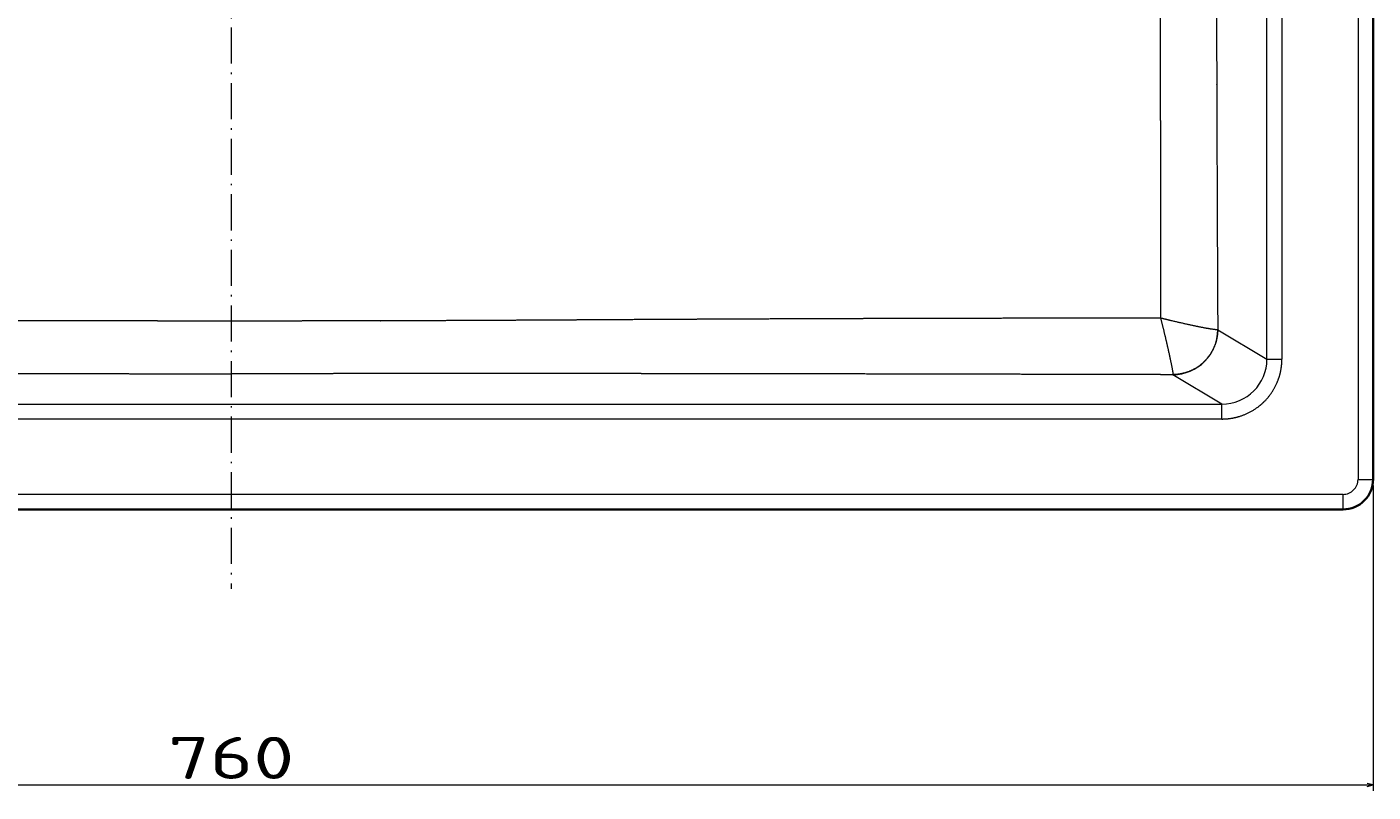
# Model space of a CAD drawing. Extents: x 54 to 1656, y -3 to 1136.
# Tile 3 of 9: x 483 to 931, y -3 to 252. Entities that reach past the tile are written whole.
import ezdxf
from ezdxf.enums import TextEntityAlignment as Align

# ---------------------------------------------------------------- set-up
doc = ezdxf.new("R2010")
doc.units = 0
doc.linetypes.add('DASHDOT', pattern=[18.5, 12, -3, 0.5, -3])
doc.layers.get('0').update_dxf_attribs({"lineweight": 13})
doc.styles.get("Standard").update_dxf_attribs({"font": 'isocp.shx'})
doc.dimstyles.get("Standard").update_dxf_attribs({"dimtxt": 2.5, "dimasz": 2.5, "dimexe": 1.25, "dimexo": 0.625, "dimtad": 1, "dimcen": 2.5, "dimadec": 0, "dimazin": 0, "dimtfac": 1, "dimtmove": 0, "dimatfit": 0, "dimfxl": 0, "dimarcsym": 0})

# ---------------------------------------------------------------- blocks, each defined once
blk = doc.blocks.new('*D')
at = {"color": 7, "lineweight": 13}
for p, q in [((178.81, 991.63), (91.16, 991.63)), ((93.16, 737.63), (93.16, 991.63)), ((225.78, 737.63), (91.16, 737.63)), ((548.72, 550.88), (67.79, 550.88)), ((69.79, 91.06), (69.79, 550.88)), ((478.94, 398.4), (581.64, 287.49)), ((170.81, 99.06), (170.81, -2.64)), ((930.64, 99.06), (930.64, -2.64)), ((548.72, 91.06), (67.79, 91.06)), ((170.81, -0.64), (930.64, -0.64))]:
    blk.add_line(p, q, dxfattribs=at)
for points in [[(93.67, 989.7), (93.16, 991.63), (92.64, 989.7)], [(92.64, 739.56), (93.16, 737.63), (93.67, 739.56)], [(70.31, 548.95), (69.79, 550.88), (69.27, 548.95)], [(521.5, 353.2), (519.81, 354.27), (520.74, 352.5)], [(579.94, 288.56), (581.64, 287.49), (580.7, 289.26)], [(69.27, 92.99), (69.79, 91.06), (70.31, 92.99)], [(172.74, -0.13), (170.81, -0.64), (172.74, -1.16)], [(928.7, -1.16), (930.64, -0.64), (928.7, -0.13)]]:
    blk.add_lwpolyline(points, dxfattribs=at)
for s, rotation, p, p2 in [('254', 90, (91.16, 843.61), (91.16, 885.64)), ('%%c', 312.7956, (480.41, 399.76), (487.39, 392.23)), ('91', 312.7956, (488.07, 391.5), (506.47, 371.62)), ('460', 90, (67.79, 299.95), (67.79, 341.98))]:
    blk.add_text(s, height=14, rotation=rotation, dxfattribs=at).set_placement(p, p2, align=Align.FIT)
blk.add_text('760', height=14, dxfattribs=at).set_placement((529.71, 1.36), (571.74, 1.36), align=Align.FIT)
blk = doc.blocks.new('BLOCK73')
at = {"color": 7, "lineweight": 13}
for p, q in [((374.91, -6), (374.91, -449.82)), ((344.6, -409.81), (344.6, -50.19)), ((349.58, -50.19), (349.58, -409.81)), ((-329.6, -424.75), (0, -424.75)), ((0, -424.75), (329.6, -424.75)), ((0, -429.74), (-329.6, -429.74)), ((329.6, -429.74), (0, -429.74)), ((0, -454.82), (-369.91, -454.82)), ((369.91, -454.82), (0, -454.82))]:
    blk.add_line(p, q, dxfattribs=at)
at = {"color": 7, "lineweight": 35}
for p, q in [((379.91, -6), (379.91, -449.82)), ((-369.91, -459.82), (0, -459.82)), ((0, -459.82), (369.91, -459.82))]:
    blk.add_line(p, q, dxfattribs=at)
at = {"color": 7, "lineweight": 13, "ltscale": 0.000321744}
blk.add_line((328.25, -400.01), (328.24, -400), dxfattribs=at)
at = {"color": 7, "lineweight": 13, "ltscale": 0.476606}
blk.add_line((328.25, -400.01), (344.6, -409.81), dxfattribs=at)
at = {"color": 7, "lineweight": 13, "ltscale": 0.124524}
blk.add_line((344.6, -409.81), (349.58, -409.81), dxfattribs=at)
at = {"color": 7, "lineweight": 13, "ltscale": 0.0007773}
blk.add_line((313.31, -414.96), (313.3, -414.99), dxfattribs=at)
at = {"color": 7, "lineweight": 13, "ltscale": 0.47483}
blk.add_line((329.6, -424.75), (313.3, -414.99), dxfattribs=at)
at = {"color": 7, "lineweight": 13, "ltscale": 0.124829}
blk.add_line((329.6, -429.74), (329.6, -424.75), dxfattribs=at)
at = {"color": 7, "lineweight": 13, "ltscale": 0.125}
for p, q in [((374.91, -449.82), (379.91, -449.82)), ((369.91, -459.82), (369.91, -454.82))]:
    blk.add_line(p, q, dxfattribs=at)
at = {"color": 7, "lineweight": 13}
blk.add_arc((369.91, -449.82), 5, 270.0078, 0.0225, dxfattribs=at)
at = {"color": 7, "lineweight": 35}
blk.add_arc((369.91, -449.82), 10, 270.0036, 0.0115, dxfattribs=at)
at = {"color": 7, "lineweight": 13}
for centre, major_axis, ratio, start_param, end_param in [((313.3, -400.01), (-7.71, -12.87), 0.99484, 0.541984, 2.10822), ((329.51, -409.72), (12.99, -7.76), 0.991471, 5.25324, 6.819529)]:
    blk.add_ellipse(centre, major_axis=major_axis, ratio=ratio, start_param=start_param, end_param=end_param, dxfattribs=at)
for points, knots in [([(309.09, -230), (309.09, -240.05), (309.09, -250.09), (309.09, -260.13), (309.1, -276.88), (309.11, -293.63), (309.11, -300.32), (309.12, -310.34), (309.13, -320.35), (309.13, -323.74), (309.14, -333.68), (309.16, -343.6), (309.17, -350.35), (309.18, -363.51), (309.21, -376.63), (309.22, -383.16), (309.23, -389.68), (309.24, -396.17)], [0, 0, 0, 0, 0, 0, 68.106708, 68.106708, 68.106708, 113.498872, 113.498872, 113.498872, 136.053781, 136.053781, 136.053781, 181.030576, 181.030576, 181.030576, 225.762432, 225.762432, 225.762432, 225.762432, 225.762432, 225.762432]), ([(327.77, -230), (327.77, -247), (327.78, -264), (327.81, -281.02), (327.85, -299.98), (327.9, -318.93), (327.9, -319.73), (327.91, -323.21), (327.92, -326.69), (327.93, -329), (327.95, -333.95), (327.96, -338.9), (327.98, -342.31), (328, -349.11), (328.03, -355.91), (328.04, -359.32), (328.07, -365.94), (328.1, -372.55), (328.12, -376.67), (328.15, -383.27), (328.18, -389.87), (328.2, -393.25), (328.22, -396.63), (328.24, -400)], [0, 0, 0, 0, 0, 0, 120.543511, 120.543511, 120.543511, 134.208596, 134.208596, 134.208596, 145.190114, 145.190114, 145.190114, 169.301059, 169.301059, 169.301059, 193.408273, 193.408273, 193.408273, 216.226271, 216.226271, 216.226271, 240.254018, 240.254018, 240.254018, 240.254018, 240.254018, 240.254018]), ([(0, -397.13), (-4.6, -397.13), (-9.21, -397.13), (-13.78, -397.13), (-19.38, -397.13), (-24.98, -397.12), (-26.02, -397.12), (-28.01, -397.12), (-30.01, -397.12), (-31.36, -397.12), (-35.8, -397.11), (-40.24, -397.1), (-43.7, -397.1), (-47.48, -397.09), (-51.28, -397.08), (-51.62, -397.08), (-52.33, -397.08), (-53.03, -397.08), (-53.31, -397.08), (-54.03, -397.07), (-54.75, -397.07), (-55.11, -397.07), (-55.8, -397.07), (-56.49, -397.07), (-56.91, -397.06), (-61.65, -397.05), (-66.39, -397.03), (-70.69, -397.02), (-75.86, -396.99), (-81.07, -396.97), (-81.89, -396.96), (-83.53, -396.96), (-85.17, -396.95), (-85.99, -396.94), (-89.17, -396.93), (-92.36, -396.91), (-94.72, -396.9), (-99.01, -396.88), (-103.31, -396.85), (-105.23, -396.84), (-107.31, -396.83), (-109.39, -396.82), (-109.54, -396.82), (-109.84, -396.81), (-110.13, -396.81), (-110.27, -396.81), (-110.56, -396.81), (-110.84, -396.81), (-110.98, -396.81), (-111.21, -396.81), (-111.43, -396.8), (-111.51, -396.8), (-111.81, -396.8), (-112.12, -396.8), (-112.35, -396.8), (-112.66, -396.8), (-112.97, -396.8), (-113.03, -396.8), (-113.19, -396.79), (-113.35, -396.79), (-113.43, -396.79), (-113.67, -396.79), (-113.91, -396.79), (-114.08, -396.79), (-114.31, -396.79), (-114.54, -396.79), (-114.62, -396.79), (-120.14, -396.75), (-125.71, -396.72), (-131.17, -396.69), (-137.93, -396.66), (-144.73, -396.62), (-145.43, -396.62), (-147.85, -396.6), (-150.27, -396.59), (-151.28, -396.59), (-153.78, -396.57), (-156.3, -396.56), (-157.6, -396.55), (-163.2, -396.53), (-168.82, -396.5), (-173.12, -396.48), (-179.16, -396.46), (-185.23, -396.43), (-186.97, -396.42), (-190.47, -396.41), (-193.99, -396.4), (-195.68, -396.39), (-198.67, -396.38), (-201.67, -396.37), (-202.9, -396.37), (-208.74, -396.35), (-214.61, -396.33), (-219.25, -396.32), (-228.01, -396.29), (-236.79, -396.27), (-240.91, -396.26), (-250.06, -396.24), (-259.23, -396.23), (-264.28, -396.22), (-272.4, -396.21), (-280.53, -396.2), (-283.61, -396.2), (-289.77, -396.19), (-295.94, -396.18), (-299.02, -396.18), (-302.92, -396.18), (-306.81, -396.18), (-307.62, -396.18), (-308.43, -396.18), (-309.24, -396.17)], [0, 0, 0, 0, 0, 0, 31.407953, 31.407953, 31.407953, 38.540911, 38.540911, 38.540911, 45.147805, 45.147805, 45.147805, 69.043574, 69.043574, 69.043574, 71.433247, 71.433247, 71.433247, 73.931882, 73.931882, 73.931882, 76.309424, 76.309424, 76.309424, 78.699539, 78.699539, 78.699539, 108.9771, 108.9771, 108.9771, 114.608781, 114.608781, 114.608781, 120.240463, 120.240463, 120.240463, 136.355359, 136.355359, 136.355359, 149.448583, 149.448583, 149.448583, 150.455868, 150.455868, 150.455868, 151.468915, 151.468915, 151.468915, 152.480021, 152.480021, 152.480021, 152.997533, 152.997533, 152.997533, 154.550071, 154.550071, 154.550071, 155.091563, 155.091563, 155.091563, 155.609182, 155.609182, 155.609182, 156.632574, 156.632574, 156.632574, 157.149997, 157.149997, 157.149997, 193.786701, 193.786701, 193.786701, 201.994916, 201.994916, 201.994916, 209.714044, 209.714044, 209.714044, 218.395368, 218.395368, 218.395368, 246.151167, 246.151167, 246.151167, 257.333411, 257.333411, 257.333411, 268.604018, 268.604018, 268.604018, 276.427164, 276.427164, 276.427164, 305.784195, 305.784195, 305.784195, 331.660216, 331.660216, 331.660216, 363.224493, 363.224493, 363.224493, 382.429017, 382.429017, 382.429017, 401.63354, 401.63354, 401.63354, 406.676484, 406.676484, 406.676484, 406.676484, 406.676484, 406.676484]), ([(309.24, -396.17), (306.88, -396.18), (304.53, -396.18), (302.17, -396.18), (297.45, -396.18), (292.74, -396.19), (290.39, -396.19), (283.34, -396.2), (276.3, -396.2), (271.62, -396.21), (258.8, -396.23), (246.01, -396.25), (237.91, -396.27), (226.72, -396.3), (215.58, -396.33), (212.5, -396.34), (208.16, -396.35), (203.84, -396.36), (202.59, -396.37), (200.09, -396.38), (197.59, -396.39), (196.35, -396.39), (189.21, -396.42), (182.09, -396.44), (176.25, -396.47), (168.11, -396.5), (160.01, -396.54), (158, -396.55), (154.21, -396.57), (150.43, -396.59), (149.27, -396.6), (146.41, -396.61), (143.55, -396.63), (141.95, -396.63), (135.7, -396.67), (129.49, -396.7), (124.68, -396.73), (119.72, -396.76), (114.79, -396.79), (114.65, -396.79), (114.32, -396.79), (114, -396.79), (113.78, -396.79), (113.48, -396.79), (113.2, -396.79), (113.1, -396.8), (112.92, -396.8), (112.73, -396.8), (112.64, -396.8), (112.36, -396.8), (112.08, -396.8), (111.89, -396.8), (111.61, -396.8), (111.33, -396.81), (111.24, -396.81), (111.05, -396.81), (110.87, -396.81), (110.78, -396.81), (110.6, -396.81), (110.43, -396.81), (110.34, -396.81), (110.16, -396.81), (109.97, -396.81), (109.89, -396.81), (109.24, -396.82), (108.58, -396.82), (108.02, -396.82), (103.51, -396.85), (99.02, -396.88), (95.06, -396.9), (89.86, -396.92), (84.69, -396.95), (83.34, -396.96), (77.27, -396.99), (71.26, -397.01), (66.61, -397.03), (61.23, -397.05), (55.86, -397.07), (56.3, -397.07), (55.4, -397.07), (54.48, -397.07), (54.13, -397.07), (53.43, -397.08), (52.74, -397.08), (52.4, -397.08), (51.71, -397.08), (51.02, -397.08), (50.68, -397.08), (46.24, -397.09), (41.8, -397.1), (37.58, -397.11), (31.82, -397.12), (26.08, -397.12), (23.26, -397.12), (17.66, -397.13), (12.06, -397.13), (8.05, -397.13), (4.02, -397.13), (0, -397.13)], [0, 0, 0, 0, 0, 0, 14.676618, 14.676618, 14.676618, 29.353236, 29.353236, 29.353236, 58.593121, 58.593121, 58.593121, 109.50549, 109.50549, 109.50549, 129.012102, 129.012102, 129.012102, 136.975625, 136.975625, 136.975625, 144.939148, 144.939148, 144.939148, 182.57609, 182.57609, 182.57609, 197.539437, 197.539437, 197.539437, 207.340831, 207.340831, 207.340831, 216.390667, 216.390667, 216.390667, 248.608264, 248.608264, 248.608264, 249.554047, 249.554047, 249.554047, 250.783868, 250.783868, 250.783868, 251.414688, 251.414688, 251.414688, 252.045509, 252.045509, 252.045509, 253.306941, 253.306941, 253.306941, 253.937743, 253.937743, 253.937743, 254.568545, 254.568545, 254.568545, 255.199275, 255.199275, 255.199275, 255.852821, 255.852821, 255.852821, 259.636331, 259.636331, 259.636331, 286.463224, 286.463224, 286.463224, 295.04123, 295.04123, 295.04123, 328.220199, 328.220199, 328.220199, 332.080103, 332.080103, 332.080103, 334.459257, 334.459257, 334.459257, 336.838171, 336.838171, 336.838171, 339.217085, 339.217085, 339.217085, 367.629681, 367.629681, 367.629681, 378.695993, 378.695993, 378.695993, 406.145109, 406.145109, 406.145109, 406.145109, 406.145109, 406.145109]), ([(309.24, -396.17), (309.91, -398.88), (310.56, -401.57), (311.18, -404.18), (312.11, -408.27), (312.82, -411.66), (313.05, -412.83), (313.25, -414.03), (313.32, -414.69), (313.32, -414.82), (313.32, -414.91), (313.31, -414.96)], [0, 0, 0, 0, 0, 0, 19.648856, 19.648856, 19.648856, 31.643543, 31.643543, 31.643543, 35.203226, 35.203226, 35.203226, 35.203226, 35.203226, 35.203226]), ([(328.24, -400), (328.08, -400.05), (327.71, -400.05), (327.15, -399.99), (324.89, -399.67), (321.48, -399), (318.91, -398.44), (315.41, -397.65), (311.8, -396.8), (310.95, -396.59), (310.1, -396.38), (309.24, -396.17)], [0, 0, 0, 0, 0, 0, 9.1077, 9.1077, 9.1077, 29.563269, 29.563269, 29.563269, 35.847762, 35.847762, 35.847762, 35.847762, 35.847762, 35.847762]), ([(328.24, -400), (328.23, -401.52), (328.02, -403.04), (327.63, -404.53), (326.47, -407.38), (324.64, -409.84), (323.57, -410.96), (321.09, -412.96), (318.17, -414.25), (316.58, -414.71), (314.95, -414.95), (313.31, -414.96)], [0, 0, 0, 0, 0, 0, 10.842401, 10.842401, 10.842401, 21.703158, 21.703158, 21.703158, 33.367251, 33.367251, 33.367251, 33.367251, 33.367251, 33.367251]), ([(329.6, -429.74), (331.57, -429.74), (333.54, -429.5), (335.48, -429.02), (339.18, -427.58), (342.43, -425.29), (343.9, -423.95), (346.48, -420.94), (348.24, -417.39), (348.9, -415.52), (349.4, -413.22), (349.56, -410.9), (349.57, -410.53), (349.58, -410.17), (349.58, -409.81)], [0, 0, 0, 0, 0, 0, 13.99248, 13.99248, 13.99248, 27.945051, 27.945051, 27.945051, 41.885471, 41.885471, 41.885471, 44.455877, 44.455877, 44.455877, 44.455877, 44.455877, 44.455877]), ([(-313.3, -414.99), (-311.62, -414.99), (-309.94, -414.98), (-308.25, -414.98), (-304.89, -414.97), (-301.52, -414.96), (-299.84, -414.96), (-296.43, -414.95), (-293.02, -414.94), (-291.51, -414.94), (-288.11, -414.93), (-284.7, -414.92), (-283.02, -414.92), (-274.64, -414.9), (-266.27, -414.88), (-259.58, -414.86), (-245.38, -414.83), (-231.21, -414.8), (-223.76, -414.78), (-215.35, -414.77), (-206.98, -414.75), (-205.6, -414.75), (-203.52, -414.74), (-201.44, -414.74), (-200.29, -414.74), (-198.03, -414.73), (-195.78, -414.73), (-194.4, -414.73), (-191, -414.72), (-187.6, -414.72), (-185.3, -414.71), (-178.31, -414.7), (-171.33, -414.69), (-166.81, -414.68), (-161.42, -414.68), (-156.05, -414.67), (-155.33, -414.67), (-153.89, -414.67), (-152.45, -414.67), (-151.73, -414.67), (-150.21, -414.66), (-148.69, -414.66), (-147.65, -414.66), (-146.01, -414.66), (-144.37, -414.66), (-143.53, -414.66), (-141, -414.65), (-138.47, -414.65), (-136.79, -414.65), (-131.78, -414.64), (-126.79, -414.64), (-123.33, -414.64), (-119.68, -414.64), (-116.05, -414.63), (-115.71, -414.63), (-114.99, -414.63), (-114.27, -414.63), (-114.08, -414.63), (-113.02, -414.63), (-111.97, -414.63), (-111.3, -414.63), (-110.06, -414.63), (-108.82, -414.63), (-107.69, -414.63), (-104.01, -414.63), (-100.34, -414.63), (-97.23, -414.63), (-92.56, -414.63), (-87.91, -414.63), (-86.36, -414.63), (-83.26, -414.63), (-80.17, -414.63), (-78.63, -414.63), (-73.48, -414.63), (-68.34, -414.63), (-64.54, -414.63), (-60.64, -414.63), (-56.74, -414.63), (-56.25, -414.64), (-55.64, -414.64), (-55.02, -414.64), (-54.69, -414.64), (-54.01, -414.64), (-53.33, -414.64), (-53.08, -414.64), (-52.41, -414.64), (-51.74, -414.64), (-51.42, -414.64), (-48.48, -414.64), (-45.54, -414.64), (-42.98, -414.64), (-38.49, -414.64), (-34, -414.65), (-31.6, -414.65), (-28.6, -414.65), (-25.59, -414.65), (-25.22, -414.65), (-23.1, -414.65), (-20.97, -414.65), (-19.98, -414.65), (-15.44, -414.65), (-10.89, -414.66), (-7.15, -414.66), (-3.58, -414.66), (0, -414.66)], [0, 0, 0, 0, 0, 0, 11.510667, 11.510667, 11.510667, 23.021334, 23.021334, 23.021334, 34.839454, 34.839454, 34.839454, 46.350123, 46.350123, 46.350123, 92.261522, 92.261522, 92.261522, 143.935466, 143.935466, 143.935466, 150.367223, 150.367223, 150.367223, 158.402824, 158.402824, 158.402824, 166.053399, 166.053399, 166.053399, 182.124598, 182.124598, 182.124598, 214.930217, 214.930217, 214.930217, 220.033712, 220.033712, 220.033712, 225.137206, 225.137206, 225.137206, 230.78649, 230.78649, 230.78649, 236.789479, 236.789479, 236.789479, 248.795452, 248.795452, 248.795452, 272.551549, 272.551549, 272.551549, 275.003802, 275.003802, 275.003802, 277.717921, 277.717921, 277.717921, 282.622425, 282.622425, 282.622425, 286.714006, 286.714006, 286.714006, 309.316062, 309.316062, 309.316062, 320.616982, 320.616982, 320.616982, 331.917902, 331.917902, 331.917902, 358.378126, 358.378126, 358.378126, 360.449809, 360.449809, 360.449809, 362.835708, 362.835708, 362.835708, 365.359568, 365.359568, 365.359568, 367.745444, 367.745444, 367.745444, 386.908437, 386.908437, 386.908437, 400.513694, 400.513694, 400.513694, 408.821672, 408.821672, 408.821672, 416.007569, 416.007569, 416.007569, 441.915075, 441.915075, 441.915075, 441.915075, 441.915075, 441.915075]), ([(313.3, -414.99), (311.62, -414.99), (309.94, -414.98), (308.25, -414.98), (304.89, -414.97), (301.52, -414.96), (299.84, -414.96), (296.43, -414.95), (293.02, -414.94), (291.51, -414.94), (288.11, -414.93), (284.7, -414.92), (283.02, -414.92), (274.64, -414.9), (266.27, -414.88), (259.58, -414.86), (245.38, -414.83), (231.21, -414.8), (223.76, -414.78), (215.35, -414.77), (206.98, -414.75), (205.6, -414.75), (203.52, -414.74), (201.44, -414.74), (200.29, -414.74), (198.03, -414.73), (195.78, -414.73), (194.4, -414.73), (191, -414.72), (187.6, -414.72), (185.3, -414.71), (178.31, -414.7), (171.33, -414.69), (166.81, -414.68), (161.42, -414.68), (156.05, -414.67), (155.33, -414.67), (153.89, -414.67), (152.45, -414.67), (151.73, -414.67), (150.21, -414.66), (148.69, -414.66), (147.65, -414.66), (146.01, -414.66), (144.37, -414.66), (143.53, -414.66), (141, -414.65), (138.47, -414.65), (136.79, -414.65), (131.78, -414.64), (126.79, -414.64), (123.33, -414.64), (119.68, -414.64), (116.05, -414.63), (115.71, -414.63), (114.99, -414.63), (114.27, -414.63), (114.08, -414.63), (113.02, -414.63), (111.97, -414.63), (111.3, -414.63), (110.06, -414.63), (108.82, -414.63), (107.69, -414.63), (104.01, -414.63), (100.34, -414.63), (97.23, -414.63), (92.56, -414.63), (87.91, -414.63), (86.36, -414.63), (83.26, -414.63), (80.17, -414.63), (78.63, -414.63), (73.48, -414.63), (68.34, -414.63), (64.54, -414.63), (60.64, -414.63), (56.74, -414.63), (56.25, -414.64), (55.64, -414.64), (55.02, -414.64), (54.69, -414.64), (54.01, -414.64), (53.33, -414.64), (53.08, -414.64), (52.41, -414.64), (51.74, -414.64), (51.42, -414.64), (48.48, -414.64), (45.54, -414.64), (42.98, -414.64), (38.49, -414.64), (34, -414.65), (31.6, -414.65), (28.6, -414.65), (25.59, -414.65), (25.22, -414.65), (23.1, -414.65), (20.97, -414.65), (19.98, -414.65), (15.44, -414.65), (10.89, -414.66), (7.15, -414.66), (3.58, -414.66), (0, -414.66)], [0, 0, 0, 0, 0, 0, 11.510667, 11.510667, 11.510667, 23.021334, 23.021334, 23.021334, 34.839454, 34.839454, 34.839454, 46.350123, 46.350123, 46.350123, 92.261522, 92.261522, 92.261522, 143.935466, 143.935466, 143.935466, 150.367223, 150.367223, 150.367223, 158.402824, 158.402824, 158.402824, 166.053399, 166.053399, 166.053399, 182.124598, 182.124598, 182.124598, 214.930217, 214.930217, 214.930217, 220.033712, 220.033712, 220.033712, 225.137206, 225.137206, 225.137206, 230.786471, 230.786471, 230.786471, 236.78946, 236.78946, 236.78946, 248.795433, 248.795433, 248.795433, 272.55153, 272.55153, 272.55153, 275.003783, 275.003783, 275.003783, 277.717807, 277.717807, 277.717807, 282.622311, 282.622311, 282.622311, 286.713892, 286.713892, 286.713892, 309.315948, 309.315948, 309.315948, 320.616868, 320.616868, 320.616868, 331.917788, 331.917788, 331.917788, 358.378012, 358.378012, 358.378012, 360.449695, 360.449695, 360.449695, 362.835595, 362.835595, 362.835595, 365.359454, 365.359454, 365.359454, 367.74533, 367.74533, 367.74533, 386.908323, 386.908323, 386.908323, 400.513563, 400.513563, 400.513563, 408.823138, 408.823138, 408.823138, 416.009035, 416.009035, 416.009035, 441.916541, 441.916541, 441.916541, 441.916541, 441.916541, 441.916541])]:
    blk.add_open_spline(points, degree=5, knots=knots, dxfattribs=at)

msp = doc.modelspace()

# ---------------------------------------------------------------- linework, layer by layer
at = {"color": 7, "linetype": 'DASHDOT', "lineweight": 13}
msp.add_line((550.723, 584.423), (550.723, 64.675), dxfattribs=at)

# ---------------------------------------------------------------- block references
at = {"lineweight": 0}
msp.add_blockref('BLOCK73', (550.723, 550.879), dxfattribs=at)

# ---------------------------------------------------------------- dimensions: what is measured, and where the dimension line sits
at = {"color": 0, "lineweight": 0}
for base, p1, p2, angle, middle, dimtype in [((69.791, 550.879), (550.723, 91.056), (550.723, 550.879), 90, (69.791, 320.967), 161), ((170.811, -0.644), (930.635, 101.056), (170.811, 101.056), 180, (550.723, -0.644), 161), ((93.156, 991.627), (227.785, 737.627), (180.809, 991.627), 89.99952, (93.156, 864.627), 160)]:
    dim = msp.add_linear_dim(base=base, p1=p1, p2=p2, angle=angle, dimstyle='Standard', dxfattribs=at)
    dim.commit()
    dim.dimension.update_dxf_attribs({"geometry": '*D', "text_midpoint": middle, "dimtype": dimtype})
dim = msp.add_diameter_dim_2p(p1=(581.635, 287.492), p2=(519.811, 354.266), dimstyle='Standard', dxfattribs=at)
dim.commit()
dim.dimension.update_dxf_attribs({"geometry": '*D', "text_midpoint": (491.974, 384.332), "dimtype": 163})

doc.saveas('drawing.dxf')
